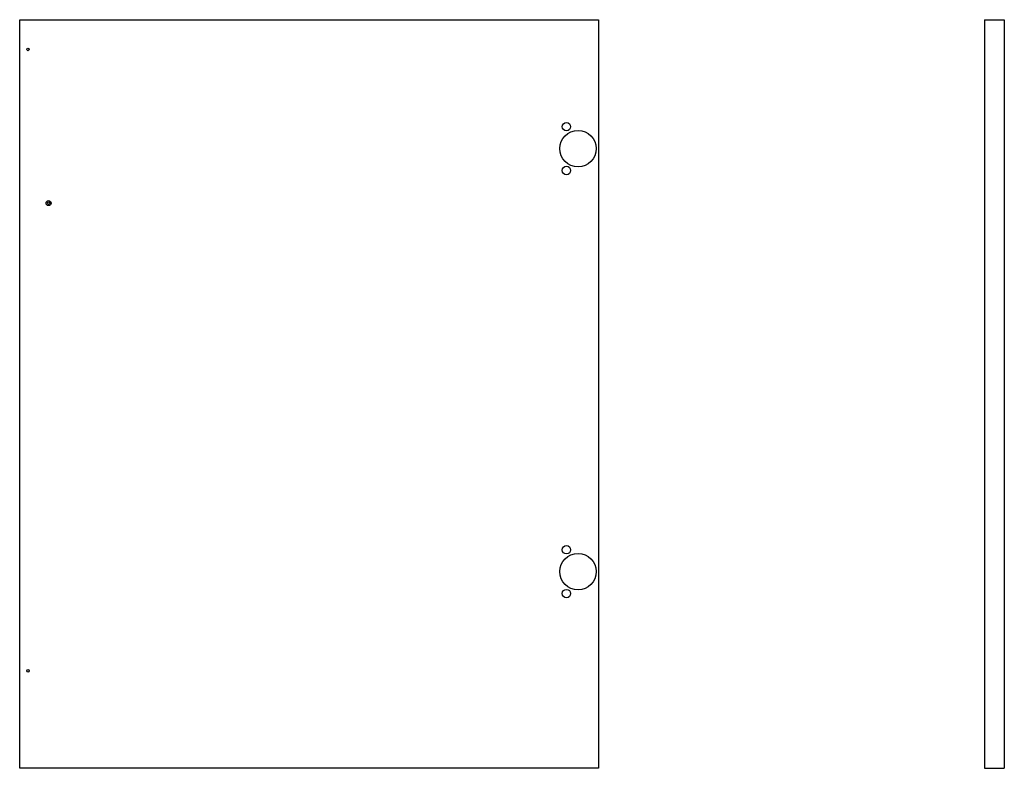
# Model space of a CAD drawing. Header units: inches. Extents: x 17.5 to 54.8, y 21.8 to 50.1.
import ezdxf

# ---------------------------------------------------------------- set-up
doc = ezdxf.new("R2010")
doc.units = ezdxf.units.IN
doc.header["$LTSCALE"] = 4.986667
doc.header["$MEASUREMENT"] = 0
doc.layers.get('0').update_dxf_attribs({"linetype": 'CONTINUOUS'})
doc.layers.add('03_ALL_AXES', color=7, linetype='CONTINUOUS')

msp = doc.modelspace()

# ---------------------------------------------------------------- linework, layer by layer
at = {"color": 7, "linetype": 'CONTINUOUS'}
for p, q in [((17.527, 21.828), (17.527, 50.14)), ((17.527, 50.14), (39.427, 50.14)), ((39.427, 50.14), (39.427, 21.828)), ((54.022, 50.14), (54.022, 21.828)), ((54.022, 50.14), (54.772, 50.14)), ((54.772, 50.14), (54.772, 21.828)), ((39.427, 21.828), (17.527, 21.828)), ((54.022, 21.828), (54.772, 21.828))]:
    msp.add_line(p, q, dxfattribs=at)
for radius in [0.0938, 0.047]:
    msp.add_circle((18.621, 43.203), radius, dxfattribs=at)
at = {"layer": '03_ALL_AXES', "color": 7, "linetype": 'CONTINUOUS'}
for centre, radius in [((17.839, 49.015), 0.047), ((38.209, 46.093), 0.158), ((38.646, 45.265), 0.688), ((38.209, 44.437), 0.158), ((38.209, 30.093), 0.158), ((38.646, 29.265), 0.688), ((38.209, 28.437), 0.158), ((17.839, 25.515), 0.047)]:
    msp.add_circle(centre, radius, dxfattribs=at)

doc.saveas('drawing.dxf')
